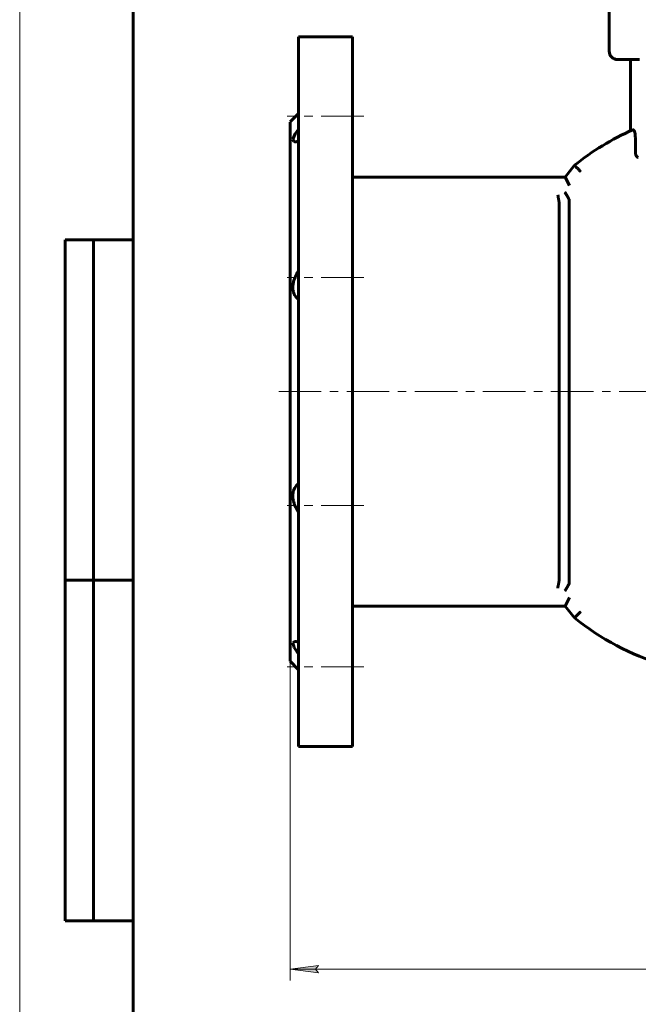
# Model space of a CAD drawing. Header units: millimetres. Extents: x 0 to 601, y 0 to 420.
# Tile 2 of 6: x 0 to 109, y 157 to 331. Entities that reach past the tile are written whole.
import ezdxf

# ---------------------------------------------------------------- set-up
doc = ezdxf.new("R2010")
doc.units = ezdxf.units.MM
for name, pattern in [('K5LT_AXLED', [12, 7.5, -1.5, 1.5, -1.5]), ('K5LT_BASIC', [0]), ('K5LT_THIN', [0])]:
    doc.linetypes.add(name, pattern=pattern)
doc.layers.add('Системный слой', color=7, linetype='Continuous')
doc.layers.add('Системный слой (1)', color=7, linetype='Continuous', true_color=0x6c6c6c)
doc.styles.add('KDIMTEXTSTYLE', font='txt', dxfattribs={"width": 0.96, "oblique": 15, "height": 5})
doc.styles.add('KTEXTSTYLE', font='txt', dxfattribs={"width": 0.96, "height": 5})
doc.dimstyles.new('KDIMSTYLE (0.50)', dxfattribs={"dimtxt": 5, "dimasz": 1, "dimexe": 2, "dimexo": 0, "dimgap": 1, "dimtad": 1, "dimlfac": 2, "dimtxsty": 'KDIMTEXTSTYLE', "dimsah": 1, "dimcen": 0, "dimdle": 1, "dimadec": 0, "dimazin": 0, "dimtfac": 0.667, "dimtmove": 0, "dimatfit": 3, "dimfxl": 1, "dimtvp": 1, "dimtolj": 1, "dimtzin": 0, "dimarcsym": 0})

# ---------------------------------------------------------------- blocks, each defined once
blk = doc.blocks.new('U2')
at = {"layer": 'Системный слой (1)', "color": 143, "linetype": 'K5LT_BASIC', "lineweight": 60, "true_color": 0x33acca}
for p, q in [((47.66, 265.24), (47.66, 312.74)), ((47.66, 217.74), (47.66, 265.24))]:
    blk.add_line(p, q, dxfattribs=at)
blk = doc.blocks.new('U4')
at = {"layer": 'Системный слой (1)', "color": 143, "linetype": 'K5LT_BASIC', "lineweight": 60, "true_color": 0x33acca}
for p, q in [((49.16, 265.24), (49.16, 327.74)), ((49.16, 202.74), (49.16, 265.24))]:
    blk.add_line(p, q, dxfattribs=at)
blk = doc.blocks.new('U5')
at = {"layer": 'Системный слой (1)', "color": 143, "linetype": 'K5LT_BASIC', "lineweight": 60, "true_color": 0x33acca}
for p, q in [((58.66, 265.24), (58.66, 327.74)), ((58.66, 202.74), (58.66, 265.24))]:
    blk.add_line(p, q, dxfattribs=at)
blk = doc.blocks.new('U6')
at = {"layer": 'Системный слой (1)', "color": 143, "linetype": 'K5LT_BASIC', "lineweight": 60, "true_color": 0x33acca}
for p, q in [((48.17, 309.73), (48.57, 310.63)), ((48.57, 310.63), (49.16, 311.49)), ((48.3, 309.3), (48.17, 309.73)), ((48.53, 309.25), (48.3, 309.3)), ((48.71, 309.26), (48.53, 309.25)), ((48.92, 309.32), (48.71, 309.26)), ((49.16, 309.4), (48.92, 309.32))]:
    blk.add_line(p, q, dxfattribs=at)
blk = doc.blocks.new('U10')
at = {"layer": 'Системный слой (1)', "color": 143, "linetype": 'K5LT_BASIC', "lineweight": 60, "true_color": 0x33acca}
for p, q in [((48.16, 220.95), (48.46, 221.24)), ((48.41, 220.13), (48.16, 220.95)), ((48.46, 221.24), (48.53, 221.24)), ((48.53, 221.24), (48.71, 221.22)), ((48.71, 221.22), (48.92, 221.17)), ((48.92, 221.17), (49.16, 221.09)), ((49.16, 219), (48.41, 220.13))]:
    blk.add_line(p, q, dxfattribs=at)
blk = doc.blocks.new('D0')
at = {"layer": 'Системный слой (1)'}
for points in [[(52.66, 162.83), (52.16, 163.49), (52.66, 164.15), (47.66, 163.49)], [(205.16, 162.83), (210.16, 163.49), (205.16, 164.15), (205.66, 163.49)]]:
    blk.add_hatch(color=7, dxfattribs=at).paths.add_polyline_path(points)
at = {"layer": 'Системный слой (1)', "color": 7, "linetype": 'K5LT_THIN', "lineweight": 18, "true_color": 0xffffff}
for p, q in [((47.66, 217.74), (47.66, 161.49)), ((210.16, 217.74), (210.16, 161.49)), ((47.66, 163.49), (52.66, 164.15)), ((52.66, 162.83), (47.66, 163.49)), ((47.66, 163.49), (210.16, 163.49)), ((52.66, 164.15), (52.16, 163.49)), ((52.16, 163.49), (52.66, 162.83)), ((205.66, 163.49), (205.16, 164.15)), ((205.16, 164.15), (210.16, 163.49)), ((210.16, 163.49), (205.16, 162.83)), ((205.16, 162.83), (205.66, 163.49))]:
    blk.add_line(p, q, dxfattribs=at)
blk.add_wipeout([(123.56, 164.49), (123.56, 171.87), (133.82, 171.87), (133.82, 164.49)]).dxf.layer = 'Системный слой (1)'
at = {"layer": 'Системный слой (1)', "color": 7, "insert": (123.56, 171.08), "char_height": 5, "attachment_point": 1, "style": 'KTEXTSTYLE'}
blk.add_mtext('\\fArial|b0|c204|p34;\\H5.0;\\W1.000;\\Q15;\\fGOST Type AU|b0|i0|c204|p34;\\Q15;\\W0.960;325', dxfattribs=at)
blk = doc.blocks.new('KDIMARROW_01')
at = {"layer": 'Системный слой'}
blk.add_hatch(color=0, dxfattribs=at).paths.add_polyline_path([(-5, -0.66), (0, 0), (-5, 0.66), (-4.5, 0)])
at = {"layer": 'Системный слой', "color": 0, "linetype": 'K5LT_THIN', "lineweight": 18}
for p, q in [((-4.5, 0), (-5, 0.66)), ((-5, 0.66), (0, 0)), ((0, 0), (-5, -0.66)), ((-5, -0.66), (-4.5, 0))]:
    blk.add_line(p, q, dxfattribs=at)
at = {"layer": 'Системный слой (1)', "color": 0, "linetype": 'K5LT_THIN', "lineweight": 18}
blk.add_line((122.67, 265.24), (122.17, 265.24), dxfattribs=at)
blk = doc.blocks.new('U47')
at = {"color": 7, "linetype": 'K5LT_THIN', "lineweight": 18, "true_color": 0xffffff}
blk.add_line((0, 0), (0, 420), dxfattribs=at)
at = {"color": 143, "linetype": 'K5LT_BASIC', "lineweight": 60, "true_color": 0x33acca}
for p, q in [((20, 5), (20, 415)), ((8, 172), (8, 292)), ((20, 292), (8, 292)), ((13, 172), (13, 292)), ((20, 232), (8, 232)), ((20, 172), (8, 172))]:
    blk.add_line(p, q, dxfattribs=at)

msp = doc.modelspace()

# ---------------------------------------------------------------- linework, layer by layer
at = {"layer": 'Системный слой (1)', "color": 143, "linetype": 'K5LT_BASIC', "lineweight": 60, "true_color": 0x33acca}
for p, q in [((103.9207, 349.1178), (103.9207, 325.2428)), ((58.6552, 327.7428), (49.1552, 327.7428)), ((109.2752, 323.7428), (105.4207, 323.7428)), ((107.6707, 323.7428), (107.6707, 311.1779)), ((47.6552, 312.7428), (49.1552, 314.2428)), ((108.5285, 307.8881), (108.5285, 309.9193)), ((97.7873, 305.1082), (96.1657, 303.0257)), ((96.1657, 303.0257), (58.6552, 303.0257)), ((96.8988, 301.5257), (96.1657, 303.0257)), ((95.124, 298.4109), (95.124, 232.0747)), ((96.8813, 231.4197), (96.8813, 299.0659)), ((58.6552, 227.4599), (96.1657, 227.4599)), ((96.8988, 228.9599), (96.1657, 227.4599)), ((96.1657, 227.4599), (97.7873, 225.3774)), ((47.6552, 217.7428), (49.1552, 216.2428)), ((58.6552, 202.7428), (49.1552, 202.7428))]:
    msp.add_line(p, q, dxfattribs=at)
at = {"layer": 'Системный слой (1)', "color": 30, "linetype": 'K5LT_AXLED', "lineweight": 18, "true_color": 0xff8000}
for p, q in [((60.6552, 313.7465), (47.1552, 313.7465)), ((60.6552, 285.3337), (47.1552, 285.3337)), ((45.6552, 265.2428), (212.1552, 265.2428)), ((60.6552, 245.1519), (47.1552, 245.1519)), ((60.6552, 216.7391), (47.1552, 216.7391))]:
    msp.add_line(p, q, dxfattribs=at)
at = {"layer": 'Системный слой (1)', "color": 143, "linetype": 'K5LT_BASIC', "lineweight": 60, "true_color": 0x33acca}
for centre, radius, start, end in [((105.4207, 325.2428), 1.5, 180, 270), ((127.0615, 268.5216), 46.8568, 113.890883, 128.6646), ((95.1057, 298.4108), 0.0182, 0.28053, 10.161614), ((95.1057, 232.0748), 0.0182, 349.838159, 359.719697), ((127.0615, 261.9639), 46.8568, 231.3354, 274.684978)]:
    msp.add_arc(centre, radius, start, end, dxfattribs=at)
for points, knots in [([(108.5285, 309.9193), (108.5285, 309.9866), (108.5272, 310.0538), (108.5168, 310.3071), (108.4984, 310.4875), (108.4422, 310.8086), (108.4064, 310.9464), (108.3226, 311.1745), (108.2757, 311.2598), (108.1785, 311.3669), (108.1295, 311.3835), (108.0847, 311.3637)], [-0.485758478, -0.485758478, -0.485758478, -0.485758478, -0.445369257, -0.445369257, -0.332758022, -0.332758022, -0.226004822, -0.226004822, -0.116369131, -0.116369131, -0.000481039, -0.000481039, -0.000481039, -0.000481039]), ([(109.0533, 306.4981), (109.0009, 306.494), (108.95, 306.5049), (108.8549, 306.5593), (108.8114, 306.6013), (108.7161, 306.7395), (108.6698, 306.8478), (108.5929, 307.1206), (108.5652, 307.2839), (108.5349, 307.5981), (108.5285, 307.7429), (108.5285, 307.8881)], [-0.935009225, -0.935009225, -0.935009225, -0.935009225, -0.859593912, -0.859593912, -0.786857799, -0.786857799, -0.685418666, -0.685418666, -0.576003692, -0.576003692, -0.488370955, -0.488370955, -0.488370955, -0.488370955]), ([(98.8614, 304.0462), (98.8605, 304.0471), (98.8595, 304.048), (98.7862, 304.1207), (98.7139, 304.1922), (98.5721, 304.3327), (98.5028, 304.4012), (98.308, 304.5939), (98.1915, 304.709), (97.9964, 304.9018), (97.9192, 304.9779), (97.8142, 305.0816), (97.7873, 305.1082), (97.7873, 305.1082)], [-0.474047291, -0.474047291, -0.474047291, -0.474047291, -0.473260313, -0.473260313, -0.412109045, -0.412109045, -0.350993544, -0.350993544, -0.233298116, -0.233298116, -0.116440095, -0.116440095, 0, 0, 0, 0]), ([(96.116, 300.3653), (96.1167, 300.3642), (96.1174, 300.363), (96.1439, 300.318), (96.1697, 300.2742), (96.2226, 300.1844), (96.2498, 300.1383), (96.3021, 300.0496), (96.3273, 300.0069), (96.3535, 299.9624), (96.3549, 299.9601), (96.3811, 299.9157), (96.4055, 299.8743), (96.4528, 299.7941), (96.4758, 299.7552), (96.5168, 299.6858), (96.5351, 299.6549), (96.5591, 299.6144), (96.5652, 299.604), (96.5922, 299.5584), (96.6123, 299.5245), (96.6509, 299.4593), (96.6695, 299.4281), (96.7046, 299.3689), (96.7212, 299.3409), (96.7497, 299.2927), (96.762, 299.272), (96.7874, 299.2291), (96.8001, 299.2075), (96.8232, 299.1686), (96.8335, 299.1511), (96.8514, 299.1207), (96.8591, 299.1077), (96.871, 299.0875), (96.8756, 299.0798), (96.8792, 299.0736)], [-0.000788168, -0.000788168, -0.000788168, -0.000788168, 0, 0, 0.03055845, 0.03055845, 0.063019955, 0.063019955, 0.093790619, 0.093790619, 0.095481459, 0.095481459, 0.126276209, 0.126276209, 0.156577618, 0.156577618, 0.181909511, 0.181909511, 0.190756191, 0.190756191, 0.221181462, 0.221181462, 0.251928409, 0.251928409, 0.282564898, 0.282564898, 0.308036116, 0.308036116, 0.338709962, 0.338709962, 0.369189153, 0.369189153, 0.398844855, 0.398844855, 0.423888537, 0.423888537, 0.423888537, 0.423888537]), ([(94.8543, 299.8883), (94.8821, 299.736), (94.9188, 299.5353), (94.9624, 299.2967), (94.9854, 299.1709), (95.0058, 299.0592), (95.022, 298.9702), (95.0352, 298.8974), (95.0486, 298.8236), (95.0624, 298.7473), (95.0792, 298.6552), (95.0945, 298.5716), (95.1059, 298.5095), (95.1133, 298.4697), (95.1191, 298.439), (95.1222, 298.4222), (95.1237, 298.414)], [0, 0, 0, 0, 3.76180378, 4.94670226, 6.25199798, 7.20155113, 8.1654314, 8.9580594, 9.54066255, 10.65314307, 11.69968237, 13.2050045, 14.50850643, 15.21603347, 15.92860665, 17, 17, 17, 17]), ([(49.1552, 281.4416), (49.0639, 281.512), (48.8939, 281.6622), (48.6586, 281.9371), (48.4884, 282.2086), (48.3616, 282.4808), (48.2774, 282.7179), (48.2142, 282.9717), (48.1753, 283.2162), (48.1558, 283.4572), (48.1535, 283.6979), (48.1696, 283.9753), (48.2121, 284.2909), (48.2871, 284.6316), (48.3824, 284.9517), (48.5146, 285.3139), (48.6751, 285.6703), (48.8974, 286.0864), (49.0541, 286.3384), (49.1552, 286.4887)], [0, 0, 0, 0, 1.60839343, 3.10214719, 4.77979725, 5.66941815, 6.76293632, 7.73686056, 8.62969976, 9.47083437, 10.3042293, 11.11959361, 12.27990661, 13.45320865, 14.50166263, 15.48125609, 17.13160864, 18.2258574, 20, 20, 20, 20]), ([(49.1552, 243.9969), (49.0639, 244.1326), (48.8939, 244.4038), (48.6586, 244.8455), (48.4884, 245.237), (48.3616, 245.5984), (48.2774, 245.8947), (48.2142, 246.1928), (48.1723, 246.4855), (48.1521, 246.7806), (48.1564, 247.04), (48.179, 247.3008), (48.22, 247.5469), (48.2927, 247.8164), (48.3824, 248.0547), (48.5243, 248.3436), (48.7256, 248.6397), (48.9586, 248.8833), (49.1036, 249.0042), (49.1552, 249.044)], [0, 0, 0, 0, 1.60839341, 3.10214719, 4.77979725, 5.66941815, 6.76293632, 7.73686056, 8.62969976, 9.68009757, 10.71630246, 11.31793202, 12.46812932, 13.45320865, 14.50166263, 15.48125609, 17.40107035, 19.09546363, 20, 20, 20, 20]), ([(95.1237, 232.0715), (95.1221, 232.0632), (95.1171, 232.0363), (95.1045, 231.9686), (95.0876, 231.8766), (95.0682, 231.7703), (95.0513, 231.6768), (95.0291, 231.5543), (95.003, 231.4106), (94.9686, 231.2226), (94.9187, 230.95), (94.8798, 230.7372), (94.8543, 230.5973)], [0, 0, 0, 0, 0.84288802, 2.17965435, 3.67688868, 4.40241698, 5.60983492, 6.33418102, 7.54235809, 8.98665544, 10.35817762, 13, 13, 13, 13]), ([(96.116, 230.1203), (96.1167, 230.1214), (96.1174, 230.1225), (96.1439, 230.1675), (96.1697, 230.2114), (96.2214, 230.299), (96.2472, 230.3429), (96.2847, 230.4065), (96.2966, 230.4266), (96.3337, 230.4896), (96.3587, 230.5319), (96.4074, 230.6146), (96.4313, 230.655), (96.4655, 230.713), (96.4764, 230.7314), (96.5097, 230.7878), (96.5317, 230.8249), (96.5742, 230.8969), (96.5949, 230.9317), (96.6346, 230.9987), (96.6537, 231.0309), (96.6874, 231.0877), (96.7022, 231.1127), (96.7328, 231.1643), (96.7483, 231.1905), (96.7771, 231.2391), (96.7904, 231.2615), (96.8144, 231.3021), (96.8252, 231.3204), (96.8428, 231.3502), (96.8499, 231.3623), (96.8639, 231.386), (96.8703, 231.3969), (96.8768, 231.4078), (96.878, 231.41), (96.8792, 231.412)], [-0.424292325, -0.424292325, -0.424292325, -0.424292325, -0.423504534, -0.423504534, -0.392966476, -0.392966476, -0.362093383, -0.362093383, -0.347736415, -0.347736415, -0.316925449, -0.316925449, -0.286452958, -0.286452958, -0.272074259, -0.272074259, -0.241799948, -0.241799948, -0.211210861, -0.211210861, -0.180417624, -0.180417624, -0.154221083, -0.154221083, -0.123542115, -0.123542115, -0.09289333, -0.09289333, -0.062889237, -0.062889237, -0.038068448, -0.038068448, -0.008085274, -0.008085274, 0, 0, 0, 0]), ([(98.8614, 226.4394), (98.8605, 226.4385), (98.8595, 226.4376), (98.7862, 226.3649), (98.7139, 226.2933), (98.5721, 226.1529), (98.5028, 226.0844), (98.308, 225.8917), (98.1915, 225.7766), (97.9964, 225.5838), (97.9192, 225.5076), (97.8142, 225.404), (97.7873, 225.3774), (97.7873, 225.3774)], [-0.000787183, -0.000787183, -0.000787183, -0.000787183, 0, 0, 0.061167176, 0.061167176, 0.122298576, 0.122298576, 0.240024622, 0.240024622, 0.356913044, 0.356913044, 0.473383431, 0.473383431, 0.473383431, 0.473383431])]:
    msp.add_open_spline(points, degree=3, knots=knots, dxfattribs=at)
for points in [[(96.8813, 299.0659), (96.8813, 299.0687), (96.8806, 299.0713), (96.8792, 299.0736)], [(96.8792, 231.412), (96.8806, 231.4143), (96.8813, 231.4168), (96.8813, 231.4197)]]:
    msp.add_open_spline(points, degree=3, dxfattribs=at)

# ---------------------------------------------------------------- block references
at = {"layer": 'Системный слой (1)'}
for name in ['U4', 'U5', 'U2', 'U6', 'U10']:
    msp.add_blockref(name, (0, 0), dxfattribs=at)

# ---------------------------------------------------------------- next in the draw order: dimensions: what is measured, and where the dimension line sits
at = {"layer": 'Системный слой (1)', "color": 7}
dim = msp.add_linear_dim(base=(47.6552, 163.4924), p1=(210.1552, 217.7428), p2=(47.6552, 217.7428), text='\\fGOST Type AU|b0|c204|p34;\\H5.0;\\W0.960;\\Q15;\\fGOST Type AU|b0|c204|p34;\\H5.0;\\W0.960;\\Q15;\\fGOST Type AU|b0|i0|c204|p34;\\Q15;325', dimstyle='KDIMSTYLE (0.50)', override={"dimexo": 0, "dimblk1": 'KDIMARROW_01', "dimblk2": 'KDIMARROW_01', "dimse1": 0, "dimse2": 0, "dimclrt": 7, "dimtolj": 1}, dxfattribs=at)
dim.commit()
dim.dimension.update_dxf_attribs({"geometry": 'D0', "text_midpoint": (128.9052, 163.4924), "dimtype": 160})

# ---------------------------------------------------------------- next in the draw order: block references
msp.add_blockref('U47', (0, 0))

doc.saveas('drawing.dxf')
